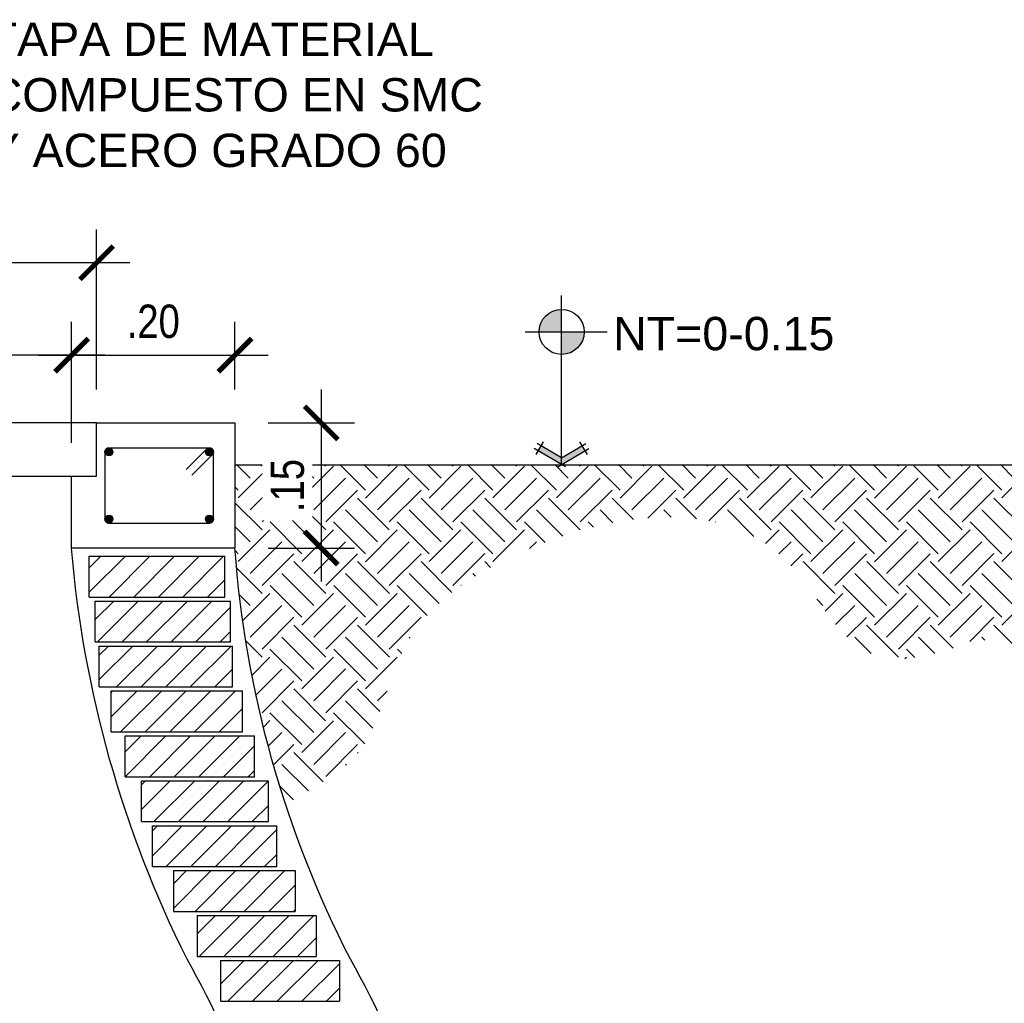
# Model space of a CAD drawing. Header units: metres. Extents: x 2 to 147, y 24 to 94.
# Tile 11 of 40: x 4.58 to 5.77, y 79.19 to 80.37. Entities that reach past the tile are written whole.
import ezdxf

# ---------------------------------------------------------------- set-up
doc = ezdxf.new("R2010")
doc.units = ezdxf.units.M
doc.header["$MEASUREMENT"] = 0
doc.header["$PDMODE"] = 35
doc.layers.get('Defpoints').update_dxf_attribs({"color": 171})
for name, color, linetype in [('Cotas', 1, 'Continuous'), ('DET HIDRO', 6, 'Continuous'), ('TEXTOS HIDRO', 2, 'Continuous')]:
    doc.layers.add(name, color=color, linetype=linetype)
doc.styles.add('COTAS', font='ARIALN.TTF')
doc.styles.add('TEXTO HIDROSANITARIO', font='arial.ttf')
doc.dimstyles.new('ESC-20', dxfattribs={"dimtxt": 0.04, "dimasz": 0.04, "dimexe": 0.04, "dimexo": 0.04, "dimgap": 0.02, "dimtad": 1, "dimzin": 4, "dimdsep": 46, "dimtxsty": 'COTAS', "dimblk": 'ARCHTICK', "dimcen": 0.04, "dimdle": 0.04, "dimclrd": 1, "dimclre": 1, "dimclrt": 2, "dimazin": 0, "dimtfac": 0.7499999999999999, "dimtmove": 1, "dimatfit": 3, "dimldrblk": 'FLE', "dimfxl": 0.1, "dimtvp": 1.5, "dimtfill": 1, "dimtolj": 1, "dimtzin": 0, "dimarcsym": 0})
pattern_1 = [(45, (-762573.6710389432, -1757293.307078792), (-0.01475068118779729, 0.0147506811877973), [])]
pattern_2 = [(45, (-762573.6804532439, -1757293.307078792), (-0.01475068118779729, 0.0147506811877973), [])]

# ---------------------------------------------------------------- blocks, each defined once
blk = doc.blocks.new('_ARCHTICK')
at = {"color": 0, "linetype": 'ByBlock', "const_width": 0.15}
blk.add_lwpolyline([(-0.5, -0.5), (0.5, 0.5)], dxfattribs=at)
blk = doc.blocks.new('*D118')
at = {"layer": 'Cotas', "color": 1, "lineweight": -2, "transparency": 16777216}
for p, q in [((4.09663976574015, 79.86126350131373), (4.09663976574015, 80.0065121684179)), ((4.646639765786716, 79.86126350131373), (4.646639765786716, 80.0065121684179)), ((4.686639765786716, 79.96651216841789), (4.05663976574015, 79.96651216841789))]:
    blk.add_line(p, q, dxfattribs=at)
at = {"layer": 'Defpoints', "color": 0, "transparency": 16777216}
for p in [(4.09663976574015, 79.96651216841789), (4.09663976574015, 79.82126350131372), (4.646639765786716, 79.82126350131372)]:
    blk.add_point(p, dxfattribs=at)
at = {"layer": 'Cotas', "color": 1, "lineweight": -2, "transparency": 16777216, "xscale": 0.04, "yscale": 0.04, "zscale": 0.04, "rotation": 180}
blk.add_blockref('_ARCHTICK', (4.09663976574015, 79.96651216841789), dxfattribs=at)
at = {"layer": 'Cotas', "color": 1, "lineweight": -2, "transparency": 16777216, "xscale": 0.04, "yscale": 0.04, "zscale": 0.04}
blk.add_blockref('_ARCHTICK', (4.646639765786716, 79.96651216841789), dxfattribs=at)
at = {"layer": 'Cotas', "color": 2, "transparency": 16777216, "insert": (4.371639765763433, 80.00805377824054), "char_height": 0.04, "attachment_point": 5, "style": 'COTAS', "bg_fill": 3, "box_fill_scale": 1.25, "bg_fill_color": 256, "bg_fill_true_color": 13158600, "bg_fill_transparency": 0}
blk.add_mtext('\\A1;Ø.55', dxfattribs=at)
blk = doc.blocks.new('FLE')
at = {"linetype": 'Continuous'}
h = blk.add_hatch(color=2, dxfattribs=at)
h.paths.add_polyline_path([(-0.5723325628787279, -0.6174137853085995), (-0.4220655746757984, -0.7071067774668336), (3.725290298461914e-09, 3.725290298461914e-09), (-0.2038039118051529, 3.725290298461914e-09)])
h.paths.add_polyline_path([(-0.4220655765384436, 0.7071067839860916), (-0.5723325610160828, 0.6174137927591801), (-0.2038039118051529, 3.725290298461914e-09), (3.725290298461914e-09, 3.725290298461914e-09)])
at = {"color": 1, "linetype": 'Continuous'}
for p, q in [((-0.3089696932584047, 0.7746126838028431), (-0.685428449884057, 0.5499078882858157)), ((-0.203803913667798, 0), (-0.6398384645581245, 0.7305096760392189)), ((0.06750589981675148, -0.1130958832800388), (-0.4895714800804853, 0.820202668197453)), ((0, 0), (-1, 0)), ((-0.203803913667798, 0), (-0.6398384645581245, -0.7305096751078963)), ((0.06750590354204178, 0.113095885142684), (-0.4895714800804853, -0.820202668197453)), ((-0.6854284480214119, -0.549907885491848), (-0.3089696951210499, -0.7746126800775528))]:
    blk.add_line(p, q, dxfattribs=at)
blk = doc.blocks.new('*D119')
at = {"layer": 'Cotas', "color": 1, "lineweight": -2, "transparency": 16777216}
for p, q in [((4.06663976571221, 79.92521125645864), (4.06663976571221, 80.1175391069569)), ((4.676639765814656, 79.92521125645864), (4.676639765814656, 80.1175391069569)), ((4.716639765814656, 80.07753910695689), (4.02663976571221, 80.07753910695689))]:
    blk.add_line(p, q, dxfattribs=at)
at = {"layer": 'Defpoints', "color": 0, "transparency": 16777216}
for p in [(4.06663976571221, 80.07753910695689), (4.06663976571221, 79.88521125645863), (4.676639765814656, 79.88521125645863)]:
    blk.add_point(p, dxfattribs=at)
at = {"layer": 'Cotas', "color": 1, "lineweight": -2, "transparency": 16777216, "xscale": 0.04, "yscale": 0.04, "zscale": 0.04, "rotation": 180}
blk.add_blockref('_ARCHTICK', (4.06663976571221, 80.07753910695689), dxfattribs=at)
at = {"layer": 'Cotas', "color": 1, "lineweight": -2, "transparency": 16777216, "xscale": 0.04, "yscale": 0.04, "zscale": 0.04}
blk.add_blockref('_ARCHTICK', (4.676639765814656, 80.07753910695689), dxfattribs=at)
at = {"layer": 'Cotas', "color": 2, "transparency": 16777216, "insert": (4.371639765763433, 80.11908071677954), "char_height": 0.04, "attachment_point": 5, "style": 'COTAS', "bg_fill": 3, "box_fill_scale": 1.25, "bg_fill_color": 256, "bg_fill_true_color": 13158600, "bg_fill_transparency": 0}
blk.add_mtext('\\A1;Ø.61', dxfattribs=at)
blk = doc.blocks.new('INDIC NIVEL')
h = blk.add_hatch(color=8)
h.paths.add_polyline_path([(1.164153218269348e-10, 4.656612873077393e-10), (1.164153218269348e-10, -0.1216343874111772, 0.4142135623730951), (0.1216343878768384, 4.656612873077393e-10)])
h.paths.add_polyline_path([(1.164153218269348e-10, 0.1216343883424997, 0.4142135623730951), (-0.1216343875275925, 4.656612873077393e-10), (1.164153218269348e-10, 4.656612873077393e-10)])
at = {"color": 0}
for p, q in [((1.164153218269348e-10, -0.1969606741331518), (1.164153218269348e-10, 0.1969606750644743)), ((-0.1969606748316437, 4.656612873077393e-10), (0.1969606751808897, 4.656612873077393e-10))]:
    blk.add_line(p, q, dxfattribs=at)
blk.add_circle((1.164153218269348e-10, 4.656612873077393e-10), 0.1216343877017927, dxfattribs=at)
blk = doc.blocks.new('*D90')
at = {"layer": 'Cotas', "color": 1, "lineweight": -2, "transparency": 16777216}
for p, q in [((4.946044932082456, 79.92521125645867), (4.946044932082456, 79.69521124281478)), ((4.882558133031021, 79.88521125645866), (4.986044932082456, 79.88521125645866)), ((4.882558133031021, 79.73521124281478), (4.986044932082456, 79.73521124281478))]:
    blk.add_line(p, q, dxfattribs=at)
at = {"layer": 'Defpoints', "color": 0, "transparency": 16777216}
for p in [(4.842558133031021, 79.88521125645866), (4.842558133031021, 79.73521124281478), (4.946044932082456, 79.73521124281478)]:
    blk.add_point(p, dxfattribs=at)
at = {"layer": 'Cotas', "color": 1, "lineweight": -2, "transparency": 16777216, "xscale": 0.04, "yscale": 0.04, "zscale": 0.04}
for p, rotation in [((4.946044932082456, 79.88521125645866), 90), ((4.946044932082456, 79.73521124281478), 270)]:
    blk.add_blockref('_ARCHTICK', p, dxfattribs=dict(at, rotation=rotation))
at = {"layer": 'Cotas', "color": 2, "transparency": 16777216, "insert": (4.905622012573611, 79.81021124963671), "char_height": 0.04, "attachment_point": 5, "rotation": 90, "style": 'COTAS', "bg_fill": 3, "box_fill_scale": 1.25, "bg_fill_color": 256, "bg_fill_true_color": 13158600, "bg_fill_transparency": 0}
blk.add_mtext('\\A1;.15', dxfattribs=at)
blk = doc.blocks.new('*D94')
at = {"layer": 'Cotas', "color": 1, "lineweight": -2, "transparency": 16777216}
for p, q in [((4.646639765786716, 79.86126350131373), (4.646639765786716, 80.0065121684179)), ((4.842558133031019, 79.92521125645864), (4.842558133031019, 80.0065121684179)), ((4.606639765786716, 79.96651216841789), (4.882558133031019, 79.96651216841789))]:
    blk.add_line(p, q, dxfattribs=at)
at = {"layer": 'Defpoints', "color": 0, "transparency": 16777216}
for p in [(4.842558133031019, 79.96651216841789), (4.842558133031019, 79.88521125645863), (4.646639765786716, 79.82126350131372)]:
    blk.add_point(p, dxfattribs=at)
at = {"layer": 'Cotas', "color": 1, "lineweight": -2, "transparency": 16777216, "xscale": 0.04, "yscale": 0.04, "zscale": 0.04, "rotation": 180}
blk.add_blockref('_ARCHTICK', (4.646639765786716, 79.96651216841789), dxfattribs=at)
at = {"layer": 'Cotas', "color": 1, "lineweight": -2, "transparency": 16777216, "xscale": 0.04, "yscale": 0.04, "zscale": 0.04}
blk.add_blockref('_ARCHTICK', (4.842558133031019, 79.96651216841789), dxfattribs=at)
at = {"layer": 'Cotas', "color": 2, "transparency": 16777216, "insert": (4.744598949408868, 80.00693508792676), "char_height": 0.04, "attachment_point": 5, "style": 'COTAS', "bg_fill": 3, "box_fill_scale": 1.25, "bg_fill_color": 256, "bg_fill_true_color": 13158600, "bg_fill_transparency": 0}
blk.add_mtext('\\A1;.20', dxfattribs=at)

msp = doc.modelspace()

# ---------------------------------------------------------------- hatches: boundary and pattern name
at = {"layer": 'DET HIDRO'}
h = msp.add_hatch(dxfattribs=at)
h.set_pattern_fill('EARTH', color=8, scale=0.0085, angle=45, style=0)
h.set_pattern_definition([(45, (-580314.012129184, -1337286.843948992), (0, 0.07633217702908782), [0.053975, -0.053975]), (45, (-580314.0264414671, -1337286.829636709), (0, 0.07633217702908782), [0.053975, -0.053975]), (45, (-580314.0407537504, -1337286.815324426), (0, 0.07633217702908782), [0.053975, -0.053975]), (135, (-580314.0407537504, -1337286.805782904), (-0.07633217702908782, 0), [0.053975, -0.053975]), (135, (-580314.0264414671, -1337286.791470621), (-0.07633217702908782, 0), [0.053975, -0.053975]), (135, (-580314.012129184, -1337286.777158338), (-0.07633217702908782, 0), [0.053975, -0.053975])])
edge = h.paths.add_edge_path()
edge.add_spline(control_points=[(5.874702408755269, 79.5406141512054), (5.746663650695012, 79.63363242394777), (5.705205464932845, 79.6128634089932), (5.583278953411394, 79.57635074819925), (5.487185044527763, 79.81182602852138), (5.209637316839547, 79.76294208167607), (5.032257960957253, 79.63708367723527), (5.012386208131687, 79.48469695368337), (4.939994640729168, 79.45054420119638), (4.903627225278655, 79.42695959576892)], knot_values=[5.246947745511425, 5.246947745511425, 5.246947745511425, 5.246947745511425, 5.287938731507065, 5.420939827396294, 5.573908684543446, 5.901239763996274, 6.069399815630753, 6.212099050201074, 6.303376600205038, 6.303376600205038, 6.303376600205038, 6.303376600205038], degree=3, periodic=0)
edge.add_arc((6.089285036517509, 79.82203064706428), 1.24974620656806, 183.9835249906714, 198.4285023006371, ccw=False)
edge.add_line((4.842558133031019, 79.73521124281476), (4.842558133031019, 79.83521125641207))
edge.add_line((4.842558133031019, 79.83521125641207), (5.874702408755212, 79.83521125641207))
edge.add_line((5.874702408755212, 79.83521125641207), (5.874702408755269, 79.55213657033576))
at = {"layer": 'DET HIDRO', "linetype": 'Continuous'}
h = msp.add_hatch(dxfattribs=at)
h.set_pattern_fill('ANSI31', color=8, scale=0.00657027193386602, angle=360, style=0)
h.set_pattern_definition([(45, (-762573.6496027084, -1757293.307078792), (-0.01475068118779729, 0.0147506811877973), [])])
h.paths.add_polyline_path([(4.830250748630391, 79.72534186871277), (4.667871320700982, 79.72534186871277), (4.667871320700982, 79.67636227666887), (4.830250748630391, 79.67636227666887)])
h = msp.add_hatch(dxfattribs=at)
h.set_pattern_fill('ANSI31', color=8, scale=0.00657027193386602, angle=360, style=0)
h.set_pattern_definition([(45, (-762573.6686545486, -1757293.307078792), (-0.01475068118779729, 0.0147506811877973), [])])
h.paths.add_polyline_path([(4.837409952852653, 79.67146431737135), (4.675030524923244, 79.67146431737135), (4.675030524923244, 79.62248472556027), (4.837409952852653, 79.62248472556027)])
h = msp.add_hatch(dxfattribs=at)
h.set_pattern_fill('ANSI31', color=8, scale=0.00657027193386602, angle=360, style=0)
h.set_pattern_definition(pattern_2)
h.paths.add_polyline_path([(4.83966504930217, 79.56860717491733), (4.83966504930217, 79.61758676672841), (4.679651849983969, 79.61758676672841), (4.679651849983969, 79.56860717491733)])
h = msp.add_hatch(dxfattribs=at)
h.set_pattern_fill('ANSI31', color=8, scale=0.00657027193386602, angle=360, style=0)
h.set_pattern_definition(pattern_2)
h.paths.add_polyline_path([(4.851557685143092, 79.51472962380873), (4.694024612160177, 79.51472962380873), (4.694024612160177, 79.56370921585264), (4.851557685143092, 79.56370921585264)])
h = msp.add_hatch(dxfattribs=at)
h.set_pattern_fill('ANSI31', color=8, scale=0.00657027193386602, angle=360, style=0)
h.set_pattern_definition(pattern_2)
h.paths.add_polyline_path([(4.710947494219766, 79.46085207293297), (4.710947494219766, 79.50983166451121), (4.865865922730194, 79.50983166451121), (4.865865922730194, 79.46085207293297)])
h = msp.add_hatch(dxfattribs=at)
h.set_pattern_fill('ANSI31', color=8, scale=0.00657027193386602, angle=360, style=0)
h.set_pattern_definition(pattern_2)
h.paths.add_polyline_path([(4.730528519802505, 79.40697452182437), (4.730528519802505, 79.45595411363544), (4.882673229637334, 79.45595411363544), (4.882673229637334, 79.40697452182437)])
h = msp.add_hatch(dxfattribs=at)
h.set_pattern_fill('ANSI31', color=8, scale=0.00657027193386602, angle=360, style=0)
h.set_pattern_definition(pattern_1)
h.paths.add_polyline_path([(4.892668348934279, 79.35309697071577), (4.743486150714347, 79.35309697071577), (4.743486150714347, 79.40207656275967), (4.892668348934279, 79.40207656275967)])
h = msp.add_hatch(dxfattribs=at)
h.set_pattern_fill('ANSI31', color=8, scale=0.00657027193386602, angle=360, style=0)
h.set_pattern_definition(pattern_1)
h.paths.add_polyline_path([(4.914806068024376, 79.29921941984), (4.768811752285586, 79.29921941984), (4.768811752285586, 79.34819901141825), (4.914806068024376, 79.34819901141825)])
h = msp.add_hatch(dxfattribs=at)
h.set_pattern_fill('ANSI31', color=8, scale=0.00657027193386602, angle=360, style=0)
h.set_pattern_definition(pattern_1)
h.paths.add_polyline_path([(4.939826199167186, 79.24534186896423), (4.797283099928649, 79.24534186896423), (4.797283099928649, 79.29432146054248), (4.939826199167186, 79.29432146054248)])
h = msp.add_hatch(dxfattribs=at)
h.set_pattern_fill('ANSI31', color=8, scale=0.00657027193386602, angle=360, style=0)
h.set_pattern_definition(pattern_1)
h.paths.add_polyline_path([(4.96791726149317, 79.1914643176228), (4.825374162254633, 79.1914643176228), (4.825374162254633, 79.24044390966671), (4.96791726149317, 79.24044390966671)])

# ---------------------------------------------------------------- linework, layer by layer
at = {"layer": 'DET HIDRO', "color": 1, "linetype": 'ByBlock'}
for p, q in [((4.667871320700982, 79.72534186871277), (4.830250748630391, 79.72534186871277)), ((4.667871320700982, 79.67636227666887), (4.667871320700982, 79.72534186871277)), ((4.830250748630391, 79.67636227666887), (4.830250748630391, 79.72534186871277)), ((4.667871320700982, 79.67636227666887), (4.830250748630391, 79.67636227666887)), ((4.675030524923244, 79.67146431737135), (4.837409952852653, 79.67146431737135)), ((4.675030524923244, 79.62248472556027), (4.675030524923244, 79.67146431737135)), ((4.837409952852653, 79.62248472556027), (4.837409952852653, 79.67146431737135)), ((4.675030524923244, 79.62248472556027), (4.837409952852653, 79.62248472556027)), ((4.679651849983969, 79.61758676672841), (4.83966504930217, 79.61758676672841)), ((4.679651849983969, 79.56860717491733), (4.679651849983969, 79.61758676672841)), ((4.83966504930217, 79.56860717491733), (4.83966504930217, 79.61758676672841)), ((4.679651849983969, 79.56860717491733), (4.83966504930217, 79.56860717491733)), ((4.694024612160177, 79.56370921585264), (4.851557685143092, 79.56370921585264)), ((4.694024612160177, 79.51472962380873), (4.694024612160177, 79.56370921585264)), ((4.851557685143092, 79.51472962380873), (4.851557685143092, 79.56370921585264)), ((4.694024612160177, 79.51472962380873), (4.851557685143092, 79.51472962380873)), ((4.710947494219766, 79.50983166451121), (4.865865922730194, 79.50983166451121)), ((4.710947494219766, 79.46085207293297), (4.710947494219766, 79.50983166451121)), ((4.865865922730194, 79.46085207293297), (4.865865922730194, 79.50983166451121)), ((4.710947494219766, 79.46085207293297), (4.865865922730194, 79.46085207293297)), ((4.730528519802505, 79.45595411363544), (4.882673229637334, 79.45595411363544)), ((4.730528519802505, 79.40697452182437), (4.730528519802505, 79.45595411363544)), ((4.882673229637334, 79.40697452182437), (4.882673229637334, 79.45595411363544)), ((4.730528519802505, 79.40697452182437), (4.882673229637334, 79.40697452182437)), ((4.743486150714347, 79.40207656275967), (4.892668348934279, 79.40207656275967)), ((4.743486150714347, 79.35309697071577), (4.743486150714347, 79.40207656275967)), ((4.892668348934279, 79.35309697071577), (4.892668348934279, 79.40207656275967)), ((4.743486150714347, 79.35309697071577), (4.892668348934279, 79.35309697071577)), ((4.768811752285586, 79.34819901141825), (4.768811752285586, 79.29921941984)), ((4.768811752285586, 79.34819901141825), (4.914806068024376, 79.34819901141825)), ((4.914806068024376, 79.34819901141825), (4.914806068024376, 79.29921941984)), ((4.768811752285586, 79.29921941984), (4.914806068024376, 79.29921941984)), ((4.797283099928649, 79.29432146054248), (4.797283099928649, 79.24534186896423)), ((4.797283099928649, 79.29432146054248), (4.939826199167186, 79.29432146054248)), ((4.939826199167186, 79.29432146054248), (4.939826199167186, 79.24534186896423)), ((4.797283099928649, 79.24534186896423), (4.939826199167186, 79.24534186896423)), ((4.825374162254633, 79.24044390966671), (4.825374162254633, 79.1914643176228)), ((4.825374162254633, 79.24044390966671), (4.96791726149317, 79.24044390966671)), ((4.96791726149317, 79.24044390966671), (4.96791726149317, 79.1914643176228)), ((4.825374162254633, 79.1914643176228), (4.96791726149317, 79.1914643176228))]:
    msp.add_line(p, q, dxfattribs=at)
at = {"layer": 'DET HIDRO', "color": 4, "linetype": 'ByBlock'}
for points in [[(4.676639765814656, 79.88521125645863), (4.06663976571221, 79.88521125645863), (4.06663976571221, 79.82126350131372), (4.676639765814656, 79.82126350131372)], [(4.842558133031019, 79.88521125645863), (4.842558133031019, 79.73521124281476), (4.646639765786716, 79.73521124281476), (4.646639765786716, 79.82126350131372), (4.676639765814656, 79.82126350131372), (4.676639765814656, 79.88521125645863)]]:
    msp.add_lwpolyline(points, close=True, dxfattribs=at)
at = {"layer": 'DET HIDRO', "color": 3}
for points in [[(4.808509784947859, 79.85381646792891), (4.784062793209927, 79.82936947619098)], [(4.815244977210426, 79.84708127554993), (4.790797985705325, 79.822634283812)]]:
    msp.add_lwpolyline(points, dxfattribs=at)
at = {"layer": 'DET HIDRO', "color": 3, "const_width": 0.004762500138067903, "flags": 128}
for points in [[(4.81425863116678, 79.85044887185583, -1), (4.80949613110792, 79.85044887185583, -1)], [(4.689020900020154, 79.76997363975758, -1), (4.693783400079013, 79.76997363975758, -1)], [(4.81425863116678, 79.76997364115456, 1), (4.80949613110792, 79.76997364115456, 1)]]:
    msp.add_lwpolyline(points, format="xyb", close=True, dxfattribs=at)
at = {"layer": 'DET HIDRO', "color": 4}
for points in [[(4.842558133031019, 79.83521125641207), (5.760443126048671, 79.83521125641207)], [(5.372937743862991, 79.83521125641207), (5.874702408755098, 79.83521125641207)]]:
    msp.add_lwpolyline(points, dxfattribs=at)
at = {"layer": 'DET HIDRO', "color": 4, "linetype": 'ByBlock'}
for points in [[(4.868384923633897, 79.06343004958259, 0.03567964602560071), (4.785111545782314, 79.24204055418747, -0.0957680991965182), (4.646639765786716, 79.73521124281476)], [(5.064303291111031, 79.06343004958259, 0.03567964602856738), (4.981029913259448, 79.24204055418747, -0.101011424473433), (4.842558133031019, 79.73521124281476)]]:
    msp.add_lwpolyline(points, format="xyb", dxfattribs=at)
at = {"layer": 'DET HIDRO', "color": 3}
for centre in [(4.81187738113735, 79.85044887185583), (4.691402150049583, 79.76997363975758), (4.81187738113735, 79.76997364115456)]:
    msp.add_circle(centre, 0.004762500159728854, dxfattribs=at)

# ---------------------------------------------------------------- block references
at = {"layer": 'TEXTOS HIDRO', "color": 1, "xscale": 0.2222011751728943, "yscale": 0.2222011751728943, "zscale": 0.2222011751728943}
msp.add_blockref('INDIC NIVEL', (5.234404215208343, 79.99448889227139), dxfattribs=at)

# ---------------------------------------------------------------- texts
at = {"layer": 'TEXTOS HIDRO', "color": 2, "insert": (5.296056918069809, 80.01248718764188), "char_height": 0.03999621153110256, "width": 0.3366941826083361, "attachment_point": 1, "style": 'TEXTO HIDROSANITARIO'}
msp.add_mtext('NT=0-0.15', dxfattribs=at)

# ---------------------------------------------------------------- leaders
at = {"layer": 'TEXTOS HIDRO'}
msp.add_leader([(5.234404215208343, 79.83521125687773), (5.234404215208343, 79.99448889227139), (5.289057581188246, 79.99448889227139)], dimstyle='ESC-20', override={"dimgap": 0.1, "dimtad": 0}, dxfattribs=at)

# ---------------------------------------------------------------- next in the draw order: dimensions: what is measured, and where the dimension line sits
at = {"layer": 'Cotas'}
dim = msp.add_linear_dim(base=(4.09663976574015, 79.96651216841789), p1=(4.646639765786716, 79.82126350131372), p2=(4.09663976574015, 79.82126350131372), angle=180, text='Ø<>', dimstyle='ESC-20', dxfattribs=at)
dim.commit()
dim.dimension.update_dxf_attribs({"geometry": '*D118', "text_midpoint": (4.371639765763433, 80.00805377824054)})

# ---------------------------------------------------------------- next in the draw order: linework, layer by layer
at = {"layer": 'DET HIDRO', "color": 3, "const_width": 0.004762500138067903, "flags": 128}
msp.add_lwpolyline([(4.689020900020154, 79.85044887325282, 1), (4.693783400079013, 79.85044887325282, 1)], format="xyb", close=True, dxfattribs=at)
at = {"layer": 'DET HIDRO', "color": 3}
msp.add_lwpolyline([(4.691402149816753, 79.76521125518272), (4.811877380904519, 79.7652112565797, 0.414213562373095), (4.816639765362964, 79.76997364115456), (4.81663976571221, 79.85044887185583, 0.414213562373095), (4.811877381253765, 79.85521125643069), (4.691402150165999, 79.85521125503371, 0.414213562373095), (4.686639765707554, 79.85044887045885), (4.686639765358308, 79.76997363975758, 0.414213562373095)], format="xyb", close=True, dxfattribs=at)
msp.add_circle((4.691402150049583, 79.85044887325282), 0.004762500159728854, dxfattribs=at)

# ---------------------------------------------------------------- next in the draw order: dimensions: what is measured, and where the dimension line sits
at = {"layer": 'Cotas'}
dim = msp.add_linear_dim(base=(4.06663976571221, 80.07753910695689), p1=(4.676639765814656, 79.88521125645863), p2=(4.06663976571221, 79.88521125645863), angle=180, text='Ø<>', dimstyle='ESC-20', dxfattribs=at)
dim.commit()
dim.dimension.update_dxf_attribs({"geometry": '*D119', "text_midpoint": (4.371639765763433, 80.11908071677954)})

# ---------------------------------------------------------------- next in the draw order: leaders
at = {"layer": 'TEXTOS HIDRO', "linetype": 'Continuous', "annotation_type": 0, "has_hookline": 1, "hookline_direction": 0, "text_width": 0.5879945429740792}
msp.add_leader([(4.465824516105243, 79.88521125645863), (4.465824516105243, 80.21169932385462), (4.527101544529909, 80.21169932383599)], dimstyle='ESC-20', override={"dimgap": 0.02, "dimtad": 0}, dxfattribs=at)

# ---------------------------------------------------------------- next in the draw order: texts
at = {"layer": 'TEXTOS HIDRO', "color": 2, "linetype": 'Continuous', "insert": (4.547101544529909, 80.19169932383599), "char_height": 0.04, "width": 0.6189529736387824, "attachment_point": 7, "style": 'TEXTO HIDROSANITARIO', "bg_fill": 3, "box_fill_scale": 1.1, "bg_fill_color": 256, "bg_fill_true_color": 13158600, "bg_fill_transparency": 0}
msp.add_mtext('{\\C256;TAPA DE MATERIAL COMPUESTO EN SMC Y ACERO GRADO 60}', dxfattribs=at)

# ---------------------------------------------------------------- next in the draw order: dimensions: what is measured, and where the dimension line sits
at = {"layer": 'Cotas'}
dim = msp.add_linear_dim(base=(4.946044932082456, 79.73521124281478), p1=(4.842558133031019, 79.88521125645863), p2=(4.842558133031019, 79.73521124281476), angle=90, dimstyle='ESC-20', dxfattribs=at)
dim.commit()
dim.dimension.update_dxf_attribs({"geometry": '*D90', "text_midpoint": (4.905622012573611, 79.81021124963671)})

# ---------------------------------------------------------------- next in the draw order: dimensions: what is measured, and where the dimension line sits
dim = msp.add_linear_dim(base=(4.842558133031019, 79.96651216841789), p1=(4.646639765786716, 79.82126350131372), p2=(4.842558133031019, 79.88521125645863), angle=180, dimstyle='ESC-20', dxfattribs=at)
dim.commit()
dim.dimension.update_dxf_attribs({"geometry": '*D94', "text_midpoint": (4.744598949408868, 80.00693508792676)})

doc.saveas('drawing.dxf')
